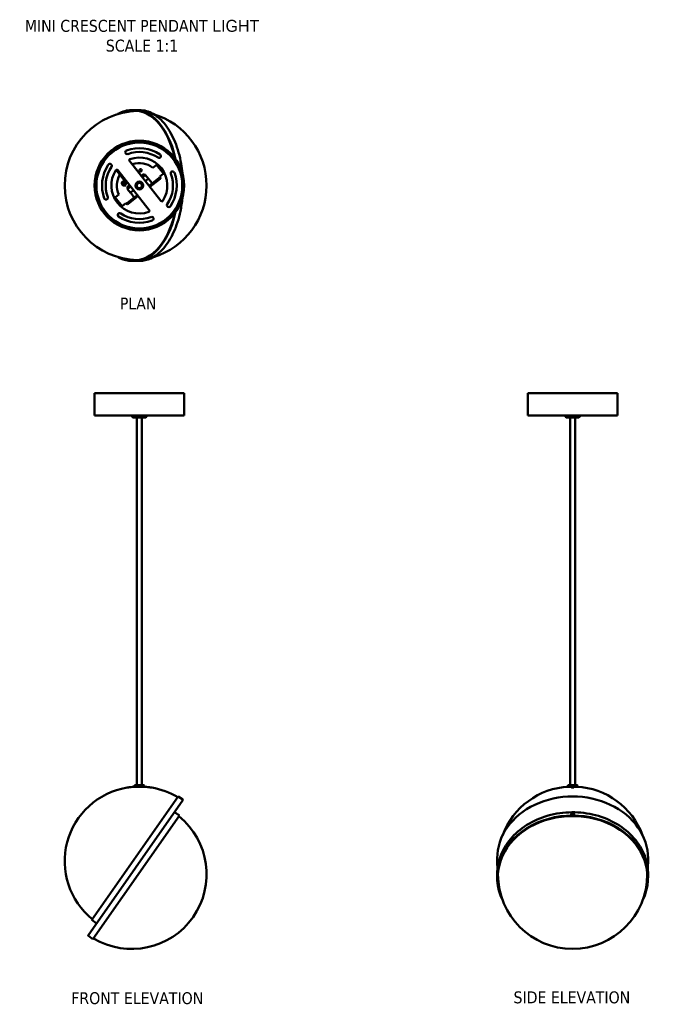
# Model space of a CAD drawing. Header units: millimetres. Extents: x 303 to 1154, y 73 to 1392.
import ezdxf

# ---------------------------------------------------------------- set-up
doc = ezdxf.new("R2010")
doc.units = ezdxf.units.MM
doc.layers.add('Symbol (ANSI)', color=7, linetype='Continuous', lineweight=25)
doc.layers.add('Visible (ANSI)', color=7, linetype='Continuous', lineweight=50)
doc.styles.add('Note Text (ANSI)', font='tahoma.ttf')

msp = doc.modelspace()

# ---------------------------------------------------------------- linework, layer by layer
at = {"layer": 'Visible (ANSI)'}
for p, q in [((457.5, 1270.8), (452.9, 1270.8)), ((457.5, 1270.8), (463.6, 1270.8)), ((450, 1202.9), (450.2, 1203.1)), ((450, 1202.8), (492.2, 1149.2)), ((460.4, 1190.1), (450.2, 1203.1)), ((433, 1189.5), (434.3, 1190.5)), ((433, 1189.5), (443.2, 1176.5)), ((476.5, 1136.8), (434.3, 1190.4)), ((460.4, 1190.1), (460.2, 1189.9)), ((481.4, 1193.7), (486, 1197.3)), ((486, 1197.3), (486.4, 1197.6)), ((487.5, 1198.5), (486.4, 1197.6)), ((486.4, 1197.6), (495.6, 1185.8)), ((440.3, 1174.3), (440.1, 1174.2)), ((442.1, 1173.8), (441.6, 1172.6)), ((441.7, 1172.7), (442.1, 1173.7)), ((442.6, 1173.9), (442.1, 1173.8)), ((442.1, 1173.8), (442.1, 1173.7)), ((442.1, 1173.7), (442.5, 1173.8)), ((442.8, 1174.7), (442.6, 1174.5)), ((443, 1174.8), (442.8, 1174.7)), ((442.9, 1174.6), (442.8, 1174.7)), ((443, 1174.8), (445, 1176.8)), ((444.5, 1177.5), (443.2, 1176.5)), ((445, 1172.7), (446.8, 1174.5)), ((466, 1182.9), (465.9, 1182.9)), ((466, 1182.9), (466.3, 1182.9)), ((466.5, 1182.6), (466.3, 1182.9)), ((468.3, 1181.6), (467.3, 1180.8)), ((467.5, 1184.2), (467.5, 1184.1)), ((467.5, 1183.8), (467.5, 1184.1)), ((467.5, 1183.8), (467.7, 1183.6)), ((468.3, 1181.6), (471.3, 1183.9)), ((469.1, 1184.7), (469.1, 1184.8)), ((470.6, 1184.1), (471, 1183.7)), ((475.1, 1178.8), (471.3, 1175.8)), ((475.4, 1179), (471.6, 1183.9)), ((475.4, 1179), (475.1, 1178.8)), ((480.5, 1173), (475.4, 1178.7)), ((477.3, 1168.2), (491, 1178.9)), ((490, 1180.2), (480.5, 1172.7)), ((490.1, 1181.1), (490, 1180.3)), ((495.3, 1185.5), (490.7, 1181.9)), ((491.6, 1179.6), (491.5, 1179.4)), ((495.6, 1185.8), (495.3, 1185.5)), ((495.6, 1185.8), (496.8, 1186.7)), ((441.6, 1172.6), (441.7, 1172.7)), ((441.6, 1172.6), (442.4, 1171.6)), ((442.4, 1171.8), (441.7, 1172.7)), ((443.6, 1171.9), (442.4, 1171.8)), ((442.4, 1171.6), (442.4, 1171.8)), ((442.4, 1171.6), (443.6, 1171.8)), ((443.6, 1171.8), (443.8, 1172.3)), ((443.7, 1172.2), (443.6, 1171.9)), ((443.6, 1171.9), (443.6, 1171.8)), ((444, 1169.6), (443.8, 1169.5)), ((444.5, 1172.3), (444.8, 1172.6)), ((444.7, 1172.5), (444.5, 1172.3)), ((444.8, 1172.6), (444.7, 1172.6)), ((444.8, 1172.6), (445, 1172.7)), ((445, 1172.7), (445, 1172.8)), ((447.3, 1167.7), (447.4, 1167.7)), ((451.5, 1160.2), (447.6, 1165)), ((447.7, 1165.3), (450.7, 1167.7)), ((448, 1165.6), (447.7, 1166)), ((448.3, 1169), (448.4, 1169.1)), ((448.4, 1169.1), (448.7, 1169)), ((448.9, 1168.8), (448.7, 1169)), ((449.9, 1170.2), (450, 1170.3)), ((449.9, 1170), (449.9, 1170.2)), ((449.9, 1170), (450.1, 1169.7)), ((451.6, 1168.4), (450.7, 1167.7)), ((455.6, 1163.4), (451.8, 1160.4)), ((463.4, 1164.6), (463.3, 1164.7)), ((463.3, 1164.7), (463.3, 1164.6)), ((464.1, 1164.6), (463.9, 1164.8)), ((463.9, 1164.8), (463.9, 1164.6)), ((464.5, 1165), (464.4, 1164.7)), ((464.8, 1164.8), (464.5, 1165)), ((467.1, 1167.4), (464.7, 1165.6)), ((464.7, 1165.7), (466.9, 1167.4)), ((464.7, 1165.7), (464.7, 1165.6)), ((464.7, 1165.6), (465, 1165.2)), ((465.4, 1165), (465, 1165.3)), ((465, 1165.3), (465, 1164.9)), ((466, 1165.3), (465.5, 1165.6)), ((465.5, 1165.6), (465.5, 1165.1)), ((466.5, 1165.7), (466, 1165.9)), ((466, 1165.9), (466, 1165.4)), ((467, 1166.1), (466.5, 1166.3)), ((466.5, 1166.2), (466.5, 1165.7)), ((466.9, 1167.4), (467.1, 1167.4)), ((467.4, 1166.5), (466.9, 1166.7)), ((466.9, 1166.6), (467, 1166.1)), ((467.1, 1167.4), (467.3, 1167.1)), ((467.7, 1167), (467.3, 1167.1)), ((467.3, 1167.1), (467.4, 1166.6)), ((468, 1167.5), (467.7, 1167.5)), ((467.7, 1167.5), (467.8, 1167.2)), ((468.2, 1168), (468, 1168)), ((468, 1168), (468.1, 1167.8)), ((468.4, 1168.6), (468.3, 1168.5)), ((468.3, 1168.5), (468.3, 1168.4)), ((480.2, 1172.4), (476.3, 1169.4)), ((480.2, 1172.4), (480.5, 1172.7)), ((430.9, 1153.9), (429.8, 1153)), ((430.9, 1153.9), (431.2, 1154.1)), ((440.2, 1142.1), (430.9, 1153.9)), ((431.2, 1154.1), (435.8, 1157.7)), ((456.5, 1153.8), (446.9, 1146.3)), ((447.9, 1145), (461.6, 1155.8)), ((451.8, 1160.4), (451.5, 1160.2)), ((451.8, 1160.2), (456.2, 1153.8)), ((456.5, 1153.8), (456.8, 1154)), ((460.6, 1157), (456.8, 1154)), ((439.1, 1141.2), (440.2, 1142.1)), ((440.5, 1142.3), (440.2, 1142.1)), ((445.1, 1146), (440.5, 1142.3)), ((446.8, 1146.2), (446.1, 1146.3)), ((447.4, 1144.7), (447.2, 1144.5)), ((457.5, 1068.8), (452.9, 1068.8)), ((457.5, 1068.8), (463.6, 1068.8)), ((403.3, 891.9), (523.3, 891.9)), ((403.3, 891.9), (403.3, 861.9)), ((523.3, 891.9), (523.3, 861.9)), ((983.5, 891.9), (1103.5, 891.9)), ((983.5, 891.9), (983.5, 861.9)), ((1103.5, 891.9), (1103.5, 861.9)), ((403.3, 861.9), (523.3, 861.9)), ((453.8, 861.9), (453.8, 859.9)), ((453.8, 859.9), (472.8, 859.9)), ((454.8, 858.9), (453.8, 859.9)), ((471.8, 858.9), (454.8, 858.9)), ((459.8, 366.6), (459.8, 858.9)), ((466.8, 366.6), (466.8, 858.9)), ((471.8, 858.9), (472.8, 859.9)), ((472.8, 861.9), (472.8, 859.9)), ((983.5, 861.9), (1103.5, 861.9)), ((1034, 861.9), (1034, 859.9)), ((1034, 859.9), (1053, 859.9)), ((1035, 858.9), (1034, 859.9)), ((1052, 858.9), (1035, 858.9)), ((1040, 366.6), (1040, 858.9)), ((1047, 366.6), (1047, 858.9)), ((1052, 858.9), (1053, 859.9)), ((1053, 861.9), (1053, 859.9)), ((457, 366.6), (456.8, 366.4)), ((469.8, 366.4), (456.8, 366.4)), ((456.8, 364.9), (456.8, 366.4)), ((456.8, 364.9), (469.8, 364.9)), ((457, 364.6), (456.8, 364.9)), ((457, 366.6), (469.5, 366.6)), ((469.5, 364.6), (457, 364.6)), ((469.5, 366.6), (469.8, 366.4)), ((469.5, 364.6), (469.8, 364.9)), ((469.8, 364.9), (469.8, 366.4)), ((1037.3, 366.6), (1037, 366.4)), ((1050, 366.4), (1037, 366.4)), ((1037, 364.9), (1037, 366.4)), ((1037, 364.9), (1050, 364.9)), ((1037.3, 364.6), (1037, 364.9)), ((1037.3, 366.6), (1049.8, 366.6)), ((1049.8, 364.6), (1037.3, 364.6)), ((1049.8, 366.6), (1050, 366.4)), ((1049.8, 364.6), (1050, 364.9)), ((1050, 364.9), (1050, 366.4)), ((399.5, 186.1), (515.4, 351.6)), ((521.7, 346.6), (458.3, 256.1)), ((515.4, 351.6), (521.5, 347.3)), ((512.8, 328.9), (510.9, 330.3)), ((517, 326), (401.2, 160.5)), ((517, 326), (516.1, 326.6)), ((942.5, 268.8), (942.5, 264.5)), ((1144.5, 268.8), (1144.5, 264.5)), ((394.9, 165.5), (458.3, 256.1)), ((942.5, 243.3), (942.5, 247.6)), ((1144.5, 243.3), (1144.5, 247.6)), ((399.5, 186.1), (405.7, 181.8)), ((401.2, 160.5), (395, 164.8))]:
    msp.add_line(p, q, dxfattribs=at)
for centre, radius in [((463.3, 1169.8), 60), ((463.3, 1169.8), 59), ((463.3, 1169.8), 57.5), ((465, 1190.3), 1.5), ((463.3, 1169.8), 5.25), ((463.3, 1169.8), 3.5)]:
    msp.add_circle(centre, radius, dxfattribs=at)
for centre, radius, start, end in [((463.3, 1169.8), 100, 91.5997, 268.4003), ((453.3, 1169.8), 100, 286.7695, 73.2305), ((446.9, 1214.4), 2.5, 110.2158, 290.2158), ((463.3, 1169.8), 50, 56.2497, 110.2158), ((463.3, 1169.8), 45, 56.2497, 110.2158), ((451.2, 1203.7), 1.5, 109.6034, 218.2327), ((463.3, 1169.8), 37.5, 38.2327, 109.6034), ((489.7, 1209.3), 2.5, 236.2497, 56.2497), ((463.3, 1169.8), 50, 146.2497, 200.2158), ((463.3, 1169.8), 45, 146.2497, 200.2158), ((423.8, 1196.2), 2.5, 326.2497, 146.2497), ((463.3, 1169.8), 37.5, 146.8621, 218.2327), ((433.1, 1189.5), 1.5, 38.2327, 146.8621), ((438.7, 1187), 2.4, 161.997, 274.4685), ((463.3, 1169.8), 30, 52.7103, 108.0836), ((463.3, 1169.8), 37.5, 326.8621, 38.2327), ((463.3, 1169.8), 50, 326.2497, 20.2158), ((507.8, 1186.2), 2.5, 20.2158, 200.2158), ((463.3, 1169.8), 30, 151.1166, 203.7552), ((438.7, 1187), 1.6, 184.7099, 251.7556), ((442.4, 1182.3), 2.4, 162.031, 274.4344), ((442.8, 1172.8), 2.85, 72.2896, 11.0358), ((442.8, 1172.8), 2.88, 71.9843, 11.4218), ((442.4, 1182.3), 1.6, 184.7868, 251.6787), ((467.2, 1164.9), 10, 101.1365, 155.3289), ((463.3, 1169.8), 5, 332.8125, 72.4871), ((469.1, 1182.8), 2, 38.2327, 89.1338), ((471.4, 1183.8), 0.2, 38.2327, 128.2327), ((475.2, 1178.6), 0.2, 41.7614, 128.2327), ((463.3, 1169.8), 30, 18.9304, 23.7552), ((463.3, 1169.8), 45, 326.2497, 20.2158), ((449.3, 1167.2), 2, 167.3317, 218.2327), ((447.8, 1165.2), 0.2, 128.2327, 218.2327), ((463.3, 1169.8), 5, 183.9783, 283.653), ((463.3, 1169.8), 3.75, 139.0359, 117.4296), ((463.3, 1169.8), 3.75, 138.9193, 199.1101), ((463.3, 1169.8), 3.75, 19.125, 117.552), ((461.6, 1172), 7.5, 283.4637, 283.5018), ((461.6, 1172), 7.5, 287.9637, 288.0018), ((463.3, 1169.8), 5, 284.4799, 290.0196), ((461.6, 1172), 7.5, 292.4637, 292.5018), ((461.6, 1172), 7.5, 296.9637, 297.0018), ((461.6, 1172), 7.5, 301.4637, 301.5018), ((461.6, 1172), 7.5, 305.9637, 306.0018), ((461.6, 1172), 7.5, 310.4637, 310.5018), ((461.6, 1172), 7.5, 314.9637, 315.0018), ((461.6, 1172), 7.5, 319.4637, 319.5018), ((463.3, 1169.8), 5, 326.4459, 331.9856), ((461.6, 1172), 7.5, 323.9637, 324.0018), ((461.6, 1172), 7.5, 328.4637, 328.5018), ((461.6, 1172), 7.5, 332.9637, 333.0018), ((480.4, 1172.8), 0.2, 308.2327, 41.7614), ((418.7, 1153.4), 2.5, 200.2158, 20.2158), ((451.9, 1160.3), 0.2, 128.2327, 214.704), ((456.3, 1153.9), 0.2, 214.704, 308.2327), ((493.4, 1150.1), 1.5, 218.2327, 326.8621), ((463.3, 1169.8), 37.5, 218.2327, 289.6034), ((463.3, 1169.8), 30, 232.7103, 237.5351), ((475.3, 1135.9), 1.5, 289.6034, 38.2327), ((502.8, 1143.4), 2.5, 146.2497, 326.2497), ((436.9, 1130.3), 2.5, 56.2497, 236.2497), ((463.3, 1169.8), 50, 236.2497, 290.2158), ((463.3, 1169.8), 45, 236.2497, 290.2158), ((479.7, 1125.3), 2.5, 290.2158, 110.2158), ((463.3, 264.8), 100, 99.4972, 230.9286), ((463.3, 264.8), 100, 93.0094, 97.7586), ((463.3, 264.8), 100, 82.2414, 86.9906), ((463.3, 264.8), 100, 59.0714, 80.5028), ((1043.5, 264.8), 100, 93.0094, 159.4986), ((1043.5, 264.8), 100, 20.5014, 86.9906), ((521.2, 346.9), 0.5, 325, 55), ((510.6, 329.9), 0.5, 55, 145), ((453.3, 247.3), 100, 239.0714, 50.9286), ((1043.5, 247.3), 100, 180.2257, 359.7743), ((406, 182.2), 0.5, 235, 325), ((395.3, 165.3), 0.5, 145, 235)]:
    msp.add_arc(centre, radius, start, end, dxfattribs=at)
for centre, major_axis, ratio, start_param, end_param in [((457.5, 1169.8), (0, 101), 0.573576, 5.070575, 6.526448), ((457.5, 1169.8), (0, 100.1), 0.573576, 5.08514, 6.435783), ((463.3, 1169.8), (0, 100.1), 0.573576, 0.05067, 0.054581), ((442, 1171.8), (-1.86, 2.36), 0.858036, 6.137559, 6.563581), ((442, 1171.8), (-1.86, 2.36), 0.858036, 5.312272, 5.512253), ((444, 1173.8), (-1.02, 1.03), 0.511253, 0.258586, 2.769068), ((444, 1173.8), (-1.02, 1.03), 0.511253, 0, 0.258586), ((442, 1171.8), (1.08, -1.37), 0.858036, 1.035925, 2.365811), ((442, 1171.8), (1.86, -2.36), 0.858036, 6.00279, 6.784957), ((442, 1171.8), (-1.86, 2.36), 0.858036, 3.912525, 4.303355), ((442.3, 1172.1), (1.86, -2.36), 0.858036, 0.226393, 0.523074), ((444, 1173.8), (1.02, -1.03), 0.511253, 5.91066, 6.226216), ((444, 1173.8), (1.02, -1.03), 0.511253, 6.226216, 6.283185), ((457.5, 1169.8), (0, -101), 0.573576, 6.039922, 7.495824), ((457.5, 1169.8), (0, -100.1), 0.573576, 6.130588, 7.481259), ((463.3, 1169.8), (0, -100.1), 0.573576, 6.228604, 6.232515), ((1043.5, 268.8), (101, 0), 0.819152, 0, 3.141593), ((1043.5, 243.3), (-101, 0), 0.819152, 2.75817, 6.666608), ((1043.5, 243.3), (-100.1, 0), 0.819152, 2.89154, 6.533238), ((1043.5, 247.3), (-100.1, 0), 0.819152, 0.024835, 0.07799), ((1043.5, 247.3), (100.1, 0), 0.819152, 6.205195, 6.25835)]:
    msp.add_ellipse(centre, major_axis=major_axis, ratio=ratio, start_param=start_param, end_param=end_param, dxfattribs=at)
for points, knots in [([(452.9, 1270.8), (446.8, 1270.8), (440.6, 1269.1), (434.6, 1265.7), (434.5, 1265.6), (434.4, 1265.6)], [3.1415927, 3.1415927, 3.1415927, 3.1415927, 3.4584018, 3.4584018, 3.4642025, 3.4642025, 3.4642025, 3.4642025]), ([(463.6, 1270.8), (469.8, 1270.8), (476, 1269.1), (487.7, 1262.4), (493.3, 1257.4), (503.2, 1244.6), (507.6, 1236.7), (514.7, 1219.1), (517.5, 1209.3), (520, 1194.8), (520.6, 1190.6), (521, 1186.3)], [3.141593, 3.141593, 3.141593, 3.141593, 3.458402, 3.458402, 3.777509, 3.777509, 4.098248, 4.098248, 4.41906, 4.41906, 4.548234, 4.548234, 4.548234, 4.548234]), ([(465.8, 1182.8), (465.8, 1182.8), (465.9, 1182.8), (465.9, 1182.9), (465.9, 1182.9), (465.9, 1182.9)], [0.0067841, 0.0067841, 0.0067841, 0.0067841, 0.01447464, 0.01447464, 0.02216518, 0.02216518, 0.02216518, 0.02216518]), ([(466, 1182.9), (466, 1182.9), (466, 1182.9), (466, 1182.9), (466.1, 1182.9), (466.1, 1182.8), (466.1, 1182.8), (466.1, 1182.8), (466.2, 1182.6), (466.3, 1182.6), (466.4, 1182.5)], [-0.7263519, -0.7263519, -0.7263519, -0.7263519, -0.6933548, -0.6933548, -0.6603524, -0.6603524, -0.6603524, -0.6163941, -0.6163941, -0.5724359, -0.5724359, -0.5724359, -0.5724359]), ([(466, 1182.9), (466, 1182.9), (466, 1182.9), (466, 1182.9), (466, 1182.9), (466, 1182.9)], [0.06533482, 0.06533482, 0.06533482, 0.06533482, 0.07302536, 0.07302536, 0.0807159, 0.0807159, 0.0807159, 0.0807159]), ([(466.4, 1182.5), (466.4, 1182.5), (466.4, 1182.5), (466.4, 1182.5), (466.5, 1182.6), (466.6, 1182.8), (466.8, 1183), (466.9, 1183.1), (467, 1183.2), (467.1, 1183.2), (467.2, 1183.3), (467.5, 1183.5), (467.7, 1183.6), (467.8, 1183.6)], [-0.6891659, -0.6891659, -0.6891659, -0.6891659, -0.6888372, -0.6888372, -0.6888372, -0.6315928, -0.6315928, -0.596246, -0.596246, -0.596246, -0.5608993, -0.5608993, -0.5033261, -0.5033261, -0.5033261, -0.5033261]), ([(467.5, 1184.2), (467.6, 1184.2), (467.6, 1184.2), (467.6, 1184.2), (467.7, 1184.2), (467.7, 1184.2)], [0.06533482, 0.06533482, 0.06533482, 0.06533482, 0.07302536, 0.07302536, 0.0807159, 0.0807159, 0.0807159, 0.0807159]), ([(467.8, 1183.6), (467.8, 1183.6), (467.8, 1183.6), (467.8, 1183.6), (467.8, 1183.7), (467.7, 1183.8), (467.6, 1183.9), (467.6, 1184), (467.6, 1184), (467.5, 1184), (467.5, 1184.1), (467.5, 1184.1), (467.5, 1184.1), (467.5, 1184.1)], [-1.1034066, -1.1034066, -1.1034066, -1.1034066, -1.1028301, -1.1028301, -1.1028301, -1.0591601, -1.0591601, -1.0154902, -1.0154902, -1.0154902, -0.9824878, -0.9824878, -0.9494906, -0.9494906, -0.9494906, -0.9494906]), ([(467.5, 1184.1), (467.5, 1184.1), (467.5, 1184.1), (467.5, 1184.1), (467.5, 1184.1), (467.5, 1184.1)], [0.0067841, 0.0067841, 0.0067841, 0.0067841, 0.01447464, 0.01447464, 0.02216518, 0.02216518, 0.02216518, 0.02216518]), ([(467.7, 1184.2), (467.8, 1184.3), (467.9, 1184.4), (468.1, 1184.5), (468.2, 1184.5), (468.3, 1184.6), (468.4, 1184.6), (468.6, 1184.7), (468.9, 1184.7), (469, 1184.7), (469.2, 1184.7)], [-0.7263519, -0.7263519, -0.7263519, -0.7263519, -0.6933548, -0.6933548, -0.6603524, -0.6603524, -0.6603524, -0.6163941, -0.6163941, -0.5724359, -0.5724359, -0.5724359, -0.5724359]), ([(469.2, 1184.7), (469.2, 1184.7), (469.2, 1184.7), (469.2, 1184.7), (469.2, 1184.7), (469.1, 1184.8), (469.1, 1184.8), (469.1, 1184.8), (469.1, 1184.8)], [-0.68916592, -0.68916592, -0.68916592, -0.68916592, -0.68883719, -0.68883719, -0.68883719, -0.63159277, -0.63159277, -0.59624603, -0.59624603, -0.59624603, -0.59624603]), ([(490, 1180.2), (490, 1180.2), (490, 1180.2), (490, 1180.3), (490, 1180.3), (490, 1180.3)], [0.28442675, 0.28442675, 0.28442675, 0.28442675, 0.3091972, 0.3091972, 0.31002225, 0.31002225, 0.31002225, 0.31002225]), ([(491.1, 1179), (491.1, 1179), (491.1, 1179.1), (491.2, 1179.1), (491.2, 1179.2), (491.3, 1179.3), (491.4, 1179.4), (491.5, 1179.4)], [-0.06724585, -0.06724585, -0.06724585, -0.06724585, -0.04545625, -0.04545625, -0.02272812, -0.02272812, 0, 0, 0, 0]), ([(447.3, 1167.7), (447.3, 1167.7), (447.3, 1167.7), (447.4, 1167.6), (447.4, 1167.6), (447.4, 1167.6), (447.4, 1167.6), (447.4, 1167.6), (447.4, 1167.6)], [-0.59624603, -0.59624603, -0.59624603, -0.59624603, -0.56089929, -0.56089929, -0.50365491, -0.50365491, -0.50365491, -0.50332618, -0.50332618, -0.50332618, -0.50332618]), ([(447.4, 1167.6), (447.4, 1167.7), (447.5, 1167.9), (447.6, 1168.1), (447.7, 1168.3), (447.8, 1168.4), (447.8, 1168.5), (447.9, 1168.6), (448.1, 1168.8), (448.1, 1168.9), (448.2, 1168.9)], [-1.1034066, -1.1034066, -1.1034066, -1.1034066, -1.0594484, -1.0594484, -1.0154902, -1.0154902, -1.0154902, -0.9824878, -0.9824878, -0.9494906, -0.9494906, -0.9494906, -0.9494906]), ([(448.2, 1168.9), (448.2, 1168.9), (448.3, 1169), (448.3, 1169), (448.3, 1169), (448.3, 1169)], [-0.0807159, -0.0807159, -0.0807159, -0.0807159, -0.07302536, -0.07302536, -0.06533482, -0.06533482, -0.06533482, -0.06533482]), ([(448.4, 1169.1), (448.4, 1169.1), (448.4, 1169.1), (448.4, 1169), (448.5, 1169), (448.5, 1169), (448.5, 1168.9), (448.5, 1168.9), (448.6, 1168.8), (448.7, 1168.7), (448.8, 1168.6), (448.8, 1168.6), (448.8, 1168.6), (448.8, 1168.6)], [-0.7263519, -0.7263519, -0.7263519, -0.7263519, -0.6933548, -0.6933548, -0.6603524, -0.6603524, -0.6603524, -0.6166824, -0.6166824, -0.5730125, -0.5730125, -0.5730125, -0.572436, -0.572436, -0.572436, -0.572436]), ([(448.4, 1169.1), (448.4, 1169.1), (448.4, 1169.1), (448.4, 1169.1), (448.4, 1169.1), (448.4, 1169.1)], [-0.02216518, -0.02216518, -0.02216518, -0.02216518, -0.01447464, -0.01447464, -0.0067841, -0.0067841, -0.0067841, -0.0067841]), ([(448.8, 1168.6), (448.9, 1168.8), (449, 1168.9), (449.2, 1169.2), (449.3, 1169.2), (449.4, 1169.3), (449.5, 1169.4), (449.6, 1169.4), (449.9, 1169.6), (450.1, 1169.7), (450.3, 1169.8), (450.3, 1169.8), (450.3, 1169.8), (450.3, 1169.8)], [-0.6891659, -0.6891659, -0.6891659, -0.6891659, -0.6315928, -0.6315928, -0.596246, -0.596246, -0.596246, -0.5608993, -0.5608993, -0.5036549, -0.5036549, -0.5036549, -0.5033262, -0.5033262, -0.5033262, -0.5033262]), ([(450.3, 1169.8), (450.2, 1169.9), (450.1, 1169.9), (450, 1170.1), (450, 1170.1), (450, 1170.1), (449.9, 1170.2), (449.9, 1170.2), (449.9, 1170.2), (449.9, 1170.2), (449.9, 1170.2)], [-1.1034066, -1.1034066, -1.1034066, -1.1034066, -1.0594484, -1.0594484, -1.0154902, -1.0154902, -1.0154902, -0.9824878, -0.9824878, -0.9494906, -0.9494906, -0.9494906, -0.9494906]), ([(449.9, 1170.2), (449.9, 1170.2), (449.9, 1170.2), (449.9, 1170.2), (449.9, 1170.2), (449.9, 1170.2)], [-0.0807159, -0.0807159, -0.0807159, -0.0807159, -0.07302536, -0.07302536, -0.06533482, -0.06533482, -0.06533482, -0.06533482]), ([(450, 1170.3), (450, 1170.3), (450, 1170.3), (450, 1170.4), (450.1, 1170.4), (450.1, 1170.4)], [-0.02216518, -0.02216518, -0.02216518, -0.02216518, -0.01447464, -0.01447464, -0.0067841, -0.0067841, -0.0067841, -0.0067841]), ([(521, 1153.4), (520.4, 1147.3), (519.5, 1141.3), (516.2, 1125.3), (513.1, 1115.8), (505.4, 1098.8), (500.8, 1091.5), (490.4, 1079.6), (484.7, 1075.1), (473.8, 1070), (468.7, 1068.8), (463.6, 1068.8)], [4.876516, 4.876516, 4.876516, 4.876516, 5.060336, 5.060336, 5.381022, 5.381022, 5.701856, 5.701856, 6.022481, 6.022481, 6.283185, 6.283185, 6.283185, 6.283185]), ([(446.8, 1146.2), (446.8, 1146.2), (446.8, 1146.2), (446.9, 1146.2), (446.9, 1146.2), (446.9, 1146.3)], [0.06892912, 0.06892912, 0.06892912, 0.06892912, 0.06975417, 0.06975417, 0.09452461, 0.09452461, 0.09452461, 0.09452461]), ([(447.4, 1144.7), (447.4, 1144.7), (447.5, 1144.8), (447.6, 1144.8), (447.7, 1144.9), (447.8, 1144.9), (447.8, 1144.9), (447.8, 1145)], [0.18180678, 0.18180678, 0.18180678, 0.18180678, 0.20453491, 0.20453491, 0.22726303, 0.22726303, 0.24905264, 0.24905264, 0.24905264, 0.24905264]), ([(434.4, 1074.1), (435.6, 1073.4), (436.7, 1072.8), (442.8, 1070), (447.9, 1068.8), (452.9, 1068.8)], [5.9605755, 5.9605755, 5.9605755, 5.9605755, 6.0224811, 6.0224811, 6.2831853, 6.2831853, 6.2831853, 6.2831853]), ([(449.8, 363.8), (449.8, 363.8), (449.7, 363.8), (449.6, 363.8), (449.5, 363.8), (449.2, 363.8), (449, 363.7), (448.7, 363.7), (448.5, 363.6), (448.1, 363.6), (447.9, 363.6), (447.5, 363.5), (447.3, 363.5), (447.1, 363.4), (447, 363.4), (446.8, 363.4), (446.8, 363.4), (446.8, 363.4)], [0, 0, 0, 0, 0.0564695, 0.0564695, 0.1129389, 0.1129389, 0.1701219, 0.1701219, 0.2273049, 0.2273049, 0.2844902, 0.2844902, 0.3416755, 0.3416755, 0.3981452, 0.3981452, 0.4546149, 0.4546149, 0.4546149, 0.4546149]), ([(479.8, 363.4), (479.8, 363.4), (479.7, 363.4), (479.6, 363.4), (479.5, 363.4), (479.2, 363.5), (479, 363.5), (478.7, 363.6), (478.5, 363.6), (478.1, 363.6), (477.9, 363.7), (477.5, 363.7), (477.3, 363.8), (477.1, 363.8), (477, 363.8), (476.8, 363.8), (476.8, 363.8), (476.8, 363.8)], [0, 0, 0, 0, 0.0564697, 0.0564697, 0.1129394, 0.1129394, 0.1701247, 0.1701247, 0.22731, 0.22731, 0.284493, 0.284493, 0.341676, 0.341676, 0.3981454, 0.3981454, 0.4546149, 0.4546149, 0.4546149, 0.4546149]), ([(1043.5, 363.4), (1043.4, 363.4), (1043.2, 363.4), (1042.8, 363.4), (1042.6, 363.4), (1042.4, 363.5), (1042.2, 363.5), (1042.1, 363.6), (1042, 363.6), (1042, 363.6), (1042.1, 363.7), (1042.2, 363.7), (1042.4, 363.8), (1042.6, 363.8), (1042.8, 363.8), (1043.2, 363.8), (1043.4, 363.8), (1043.7, 363.8), (1043.9, 363.8), (1044.3, 363.8), (1044.5, 363.8), (1044.7, 363.8), (1044.9, 363.7), (1045, 363.7), (1045, 363.6), (1045, 363.6), (1045, 363.6), (1044.9, 363.5), (1044.7, 363.5), (1044.5, 363.4), (1044.3, 363.4), (1043.9, 363.4), (1043.7, 363.4), (1043.5, 363.4)], [0, 0, 0, 0, 0.0564697, 0.0564697, 0.1129394, 0.1129394, 0.1701247, 0.1701247, 0.22731, 0.22731, 0.284493, 0.284493, 0.341676, 0.341676, 0.3981454, 0.3981454, 0.4546149, 0.4546149, 0.5110844, 0.5110844, 0.5675538, 0.5675538, 0.6247368, 0.6247368, 0.6819198, 0.6819198, 0.7391051, 0.7391051, 0.7962904, 0.7962904, 0.8527601, 0.8527601, 0.9092298, 0.9092298, 0.9092298, 0.9092298]), ([(942.5, 247.6), (942.5, 256.4), (944.3, 265.2), (951, 282), (956.1, 289.9), (968.9, 304.1), (976.7, 310.3), (994.4, 320.5), (1004.2, 324.4), (1024.8, 329.4), (1035.7, 330.6), (1057.2, 330.1), (1067.9, 328.4), (1088.2, 322.4), (1097.7, 318), (1114.6, 307.1), (1122, 300.5), (1133.9, 285.7), (1138.3, 277.5), (1143.4, 262), (1144.5, 254.8), (1144.5, 247.6)], [0, 0, 0, 0, 0.319227, 0.319227, 0.638737, 0.638737, 0.958735, 0.958735, 1.279031, 1.279031, 1.599437, 1.599437, 1.919864, 1.919864, 2.240259, 2.240259, 2.560519, 2.560519, 2.880437, 2.880437, 3.141593, 3.141593, 3.141593, 3.141593]), ([(516.1, 326.6), (516.1, 326.6), (516.1, 326.7), (515.9, 326.8), (515.8, 326.9), (515.5, 327.1), (515.3, 327.2), (514.9, 327.5), (514.7, 327.6), (514.3, 327.9), (514, 328.1), (513.6, 328.4), (513.5, 328.5), (513.2, 328.7), (513, 328.8), (512.9, 328.9), (512.8, 328.9), (512.8, 328.9)], [0.3013578, 0.3013578, 0.3013578, 0.3013578, 0.3766973, 0.3766973, 0.4520367, 0.4520367, 0.5273762, 0.5273762, 0.6027156, 0.6027156, 0.6780551, 0.6780551, 0.7533945, 0.7533945, 0.828734, 0.828734, 0.9040734, 0.9040734, 0.9040734, 0.9040734]), ([(1045.5, 327.8), (1045.5, 327.6), (1045.5, 327.5), (1045.3, 327.2), (1045.1, 327.1), (1044.8, 326.9), (1044.6, 326.8), (1044.1, 326.7), (1043.8, 326.6), (1043.3, 326.6), (1043, 326.7), (1042.5, 326.8), (1042.3, 326.9), (1042, 327.1), (1041.8, 327.2), (1041.6, 327.5), (1041.5, 327.6), (1041.5, 327.9), (1041.6, 328.1), (1041.8, 328.4), (1042, 328.5), (1042.3, 328.7), (1042.5, 328.8), (1043, 328.9), (1043.3, 328.9), (1043.8, 328.9), (1044.1, 328.9), (1044.6, 328.8), (1044.8, 328.7), (1045.1, 328.5), (1045.3, 328.4), (1045.5, 328.1), (1045.5, 327.9), (1045.5, 327.8)], [0, 0, 0, 0, 0.075339, 0.075339, 0.150679, 0.150679, 0.226018, 0.226018, 0.301358, 0.301358, 0.376697, 0.376697, 0.452037, 0.452037, 0.527376, 0.527376, 0.602716, 0.602716, 0.678055, 0.678055, 0.753395, 0.753395, 0.828734, 0.828734, 0.904073, 0.904073, 0.979413, 0.979413, 1.054752, 1.054752, 1.130092, 1.130092, 1.205431, 1.205431, 1.205431, 1.205431]), ([(1045.4, 327.4), (1045.4, 327.4), (1045.4, 327.5), (1045.3, 327.6), (1045.1, 327.7), (1044.8, 328), (1044.6, 328), (1044.1, 328.2), (1043.8, 328.2), (1043.3, 328.2), (1043, 328.2), (1042.5, 328), (1042.3, 328), (1042, 327.7), (1041.8, 327.6), (1041.7, 327.5), (1041.7, 327.4), (1041.6, 327.4)], [0.0629974, 0.0629974, 0.0629974, 0.0629974, 0.0753395, 0.0753395, 0.150679, 0.150679, 0.2260185, 0.2260185, 0.301358, 0.301358, 0.3766974, 0.3766974, 0.4520369, 0.4520369, 0.5273764, 0.5273764, 0.5397185, 0.5397185, 0.5397185, 0.5397185])]:
    msp.add_open_spline(points, degree=3, knots=knots, dxfattribs=at)
for points in [[(465.8, 1182.8), (465.8, 1182.8), (465.8, 1182.8), (465.8, 1182.8)], [(491.1, 1179), (491, 1179), (491, 1179), (491, 1178.9)], [(450.1, 1170.4), (450.1, 1170.4), (450.1, 1170.4), (450.1, 1170.4)], [(447.9, 1145), (447.9, 1145), (447.9, 1145), (447.8, 1145)], [(942.5, 264.5), (942.5, 261.7), (942.7, 258.9), (943.1, 256.1)], [(1144, 256.1), (1144.4, 258.9), (1144.5, 261.7), (1144.5, 264.5)]]:
    msp.add_open_spline(points, degree=3, dxfattribs=at)

# ---------------------------------------------------------------- texts
at = {"layer": 'Symbol (ANSI)', "insert": (466.9, 1391.7), "char_height": 16, "width": 459.409, "attachment_point": 2, "line_spacing_factor": 0.993089, "style": 'Note Text (ANSI)'}
msp.add_mtext('\\fTahoma|b0|i0;\\H16.0000;MINI CRESCENT PENDANT \\fGill Sans MT|b0|i0;\\H16.0000;LIGHT\\P\\fTahoma|b0|i0;\\H16.0000;SCALE 1:1', dxfattribs=at)
at = {"layer": 'Symbol (ANSI)', "char_height": 16, "width": 459.409, "attachment_point": 2, "style": 'Note Text (ANSI)'}
for s, insert in [('\\fTahoma|b0|i0;\\H16.0000;PLAN', (461.7, 1019.8)), ('\\fTahoma|b0|i0;\\H16.0000;FRONT ELEVATION', (460.5, 89.4)), ('\\fTahoma|b0|i0;\\H16.0000;SIDE ELEVATION', (1042.5, 90.5))]:
    msp.add_mtext(s, dxfattribs=dict(at, insert=insert))

doc.saveas('drawing.dxf')
